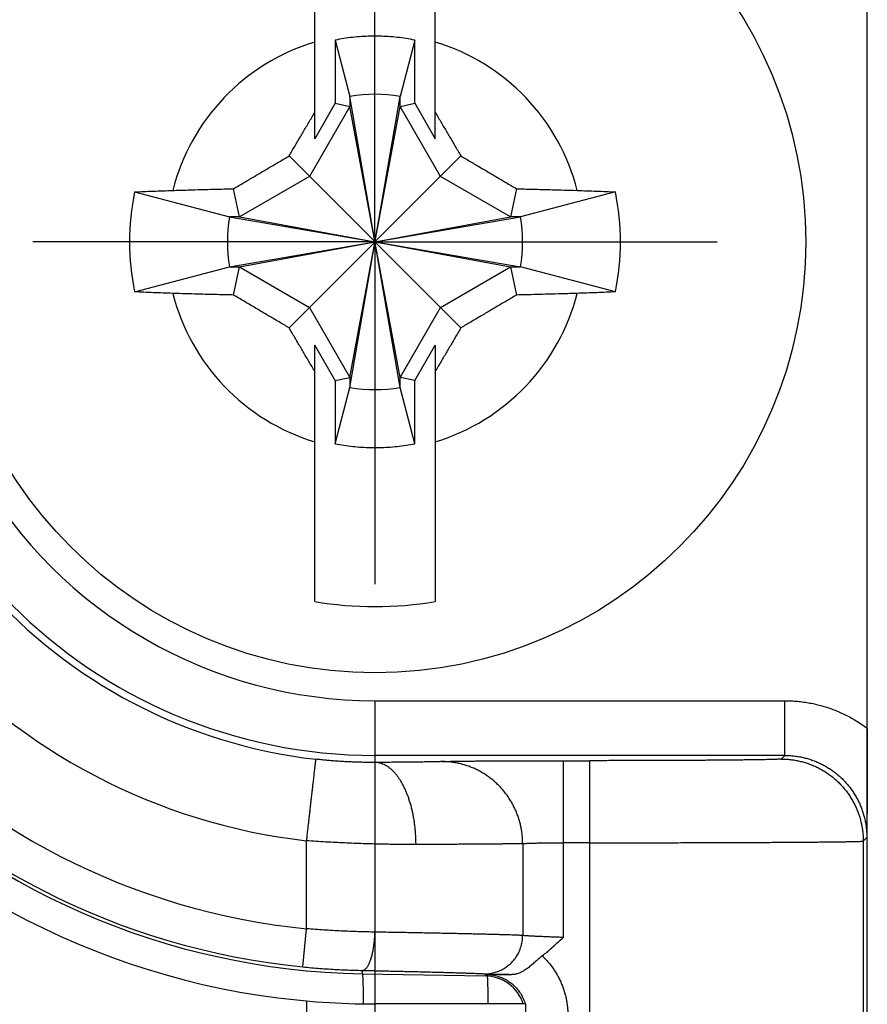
# Model space of a CAD drawing. Header units: inches. Extents: x 0 to 34, y 0 to 22.
# Tile 75 of 112: x 21.234 to 21.544, y 14.885 to 15.245. Entities that reach past the tile are written whole.
import ezdxf

# ---------------------------------------------------------------- set-up
doc = ezdxf.new("R2010")
doc.units = ezdxf.units.IN
doc.header["$LTSCALE"] = 1.87
doc.header["$MEASUREMENT"] = 0
doc.linetypes.add('CENTER', pattern=[0.6, 0.375, -0.075, 0.075, -0.075])
doc.layers.get('0').update_dxf_attribs({"linetype": 'CONTINUOUS'})
doc.layers.add('DEFAULT_1', color=7, linetype='CENTER')
doc.layers.add('DIMENSIONS', color=7, linetype='CONTINUOUS')
doc.styles.get("Standard").update_dxf_attribs({"font": 'txt', "width": 0.8})
doc.dimstyles.get("Standard").update_dxf_attribs({"dimtxt": 0.125, "dimasz": 0.18, "dimexe": 0.18, "dimexo": 0.0625, "dimgap": 0.09, "dimtad": 0, "dimtih": 1, "dimtoh": 1, "dimdec": 3, "dimzin": 4, "dimdsep": 46, "dimtxsty": 'STANDARD', "dimblk": '_FILLED', "dimblk1": '_FILLED', "dimblk2": '_FILLED', "dimcen": 0.09, "dimadec": 0, "dimazin": 0, "dimtol": 1, "dimtp": 0.01, "dimtm": 0.01, "dimtfac": 1, "dimtdec": 3, "dimtofl": 0, "dimtmove": 0, "dimatfit": 3, "dimldrblk": '_FILLED', "dimfxl": 1, "dimtolj": 1, "dimtzin": 4, "dimarcsym": 0})

# ---------------------------------------------------------------- blocks, each defined once
blk = doc.blocks.new('_FILLED')
at = {"color": 0, "linetype": 'BYBLOCK'}
blk.add_solid([(0, 0), (-1, 0.1736111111), (-1, -0.1736111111)], dxfattribs=at)
blk = doc.blocks.new('*D10')
at = {"layer": 'DIMENSIONS', "color": 2, "linetype": 'CONTINUOUS'}
for p, q in [((21.3643960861, 14.9763473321), (21.3643960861, 11.2947114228)), ((18.5620806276, 14.5007035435), (18.5620806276, 11.2947114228)), ((18.5620806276, 11.4197114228), (19.2089904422, 11.4197114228)), ((21.3643960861, 11.4197114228), (20.6589904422, 11.4197114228))]:
    blk.add_line(p, q, dxfattribs=at)
at = {"layer": 'DIMENSIONS', "color": 2, "linetype": 'CONTINUOUS', "xscale": 0.18, "yscale": 0.18, "zscale": 0.18, "rotation": 180}
blk.add_blockref('_FILLED', (18.5620806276, 11.4197114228), dxfattribs=at)
at = {"layer": 'DIMENSIONS', "color": 2, "linetype": 'CONTINUOUS', "xscale": 0.18, "yscale": 0.18, "zscale": 0.18}
blk.add_blockref('_FILLED', (21.3643960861, 11.4197114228), dxfattribs=at)
at = {"layer": 'DIMENSIONS', "color": 2, "linetype": 'CONTINUOUS', "width": 0.8}
for s, p in [('[', (19.8964904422, 11.3572114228)), (']', (20.4964904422, 11.3572114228)), ('2.802', (19.2714904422, 11.3572114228)), ('71.18', (19.9964904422, 11.3572114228))]:
    blk.add_text(s, height=0.125, dxfattribs=at).set_placement(p)

msp = doc.modelspace()

# ---------------------------------------------------------------- linework, layer by layer
at = {"color": 7, "linetype": 'CONTINUOUS'}
for p, q in [((21.5443960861, 14.5195857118), (21.5443960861, 17.7883089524)), ((21.342348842, 15.2016297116), (21.342348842, 15.295398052)), ((21.3864433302, 15.2016297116), (21.3864433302, 15.295398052)), ((21.3498478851, 15.2377006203), (21.3552425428, 15.2171418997)), ((21.3498478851, 15.2377006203), (21.3498478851, 15.2146184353)), ((21.3789442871, 15.2377006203), (21.3735496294, 15.2171418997)), ((21.3789442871, 15.2146184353), (21.3789442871, 15.2377006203)), ((21.3498478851, 15.2146184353), (21.342348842, 15.2016297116)), ((21.3498478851, 15.2146184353), (21.3552425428, 15.2134804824)), ((21.3735496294, 15.1107527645), (21.3552425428, 15.2171418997)), ((21.3552425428, 15.2171418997), (21.3552425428, 15.2134804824)), ((21.3552425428, 15.1107527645), (21.3735496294, 15.2171418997)), ((21.3735496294, 15.2134804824), (21.3735496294, 15.2171418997)), ((21.3735496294, 15.2134804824), (21.3789442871, 15.2146184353)), ((21.3789442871, 15.2146184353), (21.3864433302, 15.2016297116)), ((21.3552425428, 15.2134804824), (21.3404625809, 15.1878808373)), ((21.3735496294, 15.1144141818), (21.3552425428, 15.2134804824)), ((21.3552425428, 15.1144141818), (21.3735496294, 15.2134804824)), ((21.3883295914, 15.1878808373), (21.3735496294, 15.2134804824)), ((21.3329995, 15.1953439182), (21.3957926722, 15.132550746)), ((21.3329995, 15.132550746), (21.3957926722, 15.1953439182)), ((21.3404625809, 15.1878808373), (21.3148629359, 15.1731008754)), ((21.4139292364, 15.1731008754), (21.3883295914, 15.1878808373)), ((21.2765043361, 15.1822054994), (21.3112015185, 15.1731008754)), ((21.3148629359, 15.1731008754), (21.3126981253, 15.1833635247)), ((21.4160940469, 15.1833635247), (21.4139292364, 15.1731008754)), ((21.4522878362, 15.1822054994), (21.4175906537, 15.1731008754)), ((21.3112015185, 15.1731008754), (21.4175906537, 15.1547937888)), ((21.3112015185, 15.1547937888), (21.4175906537, 15.1731008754)), ((21.3148629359, 15.1731008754), (21.3112015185, 15.1731008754)), ((21.3148629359, 15.1731008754), (21.4139292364, 15.1547937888)), ((21.3148629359, 15.1547937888), (21.4139292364, 15.1731008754)), ((21.4175906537, 15.1731008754), (21.4139292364, 15.1731008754)), ((21.2765043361, 15.1456891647), (21.3112015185, 15.1547937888)), ((21.3112015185, 15.1547937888), (21.3148629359, 15.1547937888)), ((21.3126981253, 15.1445311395), (21.3148629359, 15.1547937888)), ((21.3148629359, 15.1547937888), (21.3404625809, 15.1400138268)), ((21.3883295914, 15.1400138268), (21.4139292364, 15.1547937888)), ((21.4139292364, 15.1547937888), (21.4175906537, 15.1547937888)), ((21.4139292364, 15.1547937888), (21.4160940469, 15.1445311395)), ((21.4522878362, 15.1456891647), (21.4175906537, 15.1547937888)), ((21.3404625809, 15.1400138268), (21.3552425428, 15.1144141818)), ((21.3735496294, 15.1144141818), (21.3883295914, 15.1400138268)), ((21.3498478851, 15.1132762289), (21.342348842, 15.1262649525)), ((21.342348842, 15.0324966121), (21.342348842, 15.1262649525)), ((21.3789442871, 15.1132762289), (21.3864433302, 15.1262649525)), ((21.3864433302, 15.1262649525), (21.3864433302, 15.0324966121)), ((21.3498478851, 15.1132762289), (21.3552425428, 15.1144141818)), ((21.3552425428, 15.1144141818), (21.3552425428, 15.1107527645)), ((21.3789442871, 15.1132762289), (21.3735496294, 15.1144141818)), ((21.3735496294, 15.1107527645), (21.3735496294, 15.1144141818)), ((21.3498478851, 15.1132762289), (21.3498478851, 15.0901940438)), ((21.3498478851, 15.0901940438), (21.3552425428, 15.1107527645)), ((21.3789442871, 15.0901940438), (21.3735496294, 15.1107527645)), ((21.3789442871, 15.0901940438), (21.3789442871, 15.1132762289)), ((21.3643960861, 14.9962735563), (21.3643960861, 14.9737109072)), ((21.364396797, 14.9962735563), (21.5142235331, 14.9962735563)), ((21.5142242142, 14.9762743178), (21.5142242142, 14.9962735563)), ((21.5142242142, 14.9762743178), (21.3643960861, 14.9762743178)), ((21.4332030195, 14.9743505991), (21.4429091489, 14.9743505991)), ((21.4332044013, 14.9743505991), (21.4332043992, 14.909744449)), ((21.4429087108, 14.4210807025), (21.4429087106, 14.9743505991)), ((21.5142242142, 14.9762743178), (21.5129060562, 14.9749561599)), ((21.3393960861, 14.9129237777), (21.3393960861, 14.945076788)), ((21.5429049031, 14.9449572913), (21.5442230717, 14.9462754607)), ((21.5429049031, 14.9449572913), (21.5429049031, 14.5210768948)), ((21.4183925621, 14.9440210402), (21.4183925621, 14.9104571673)), ((21.4429087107, 14.9443517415), (21.4332043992, 14.9443517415)), ((21.3380087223, 14.8989931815), (21.3393961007, 14.9129237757)), ((21.3597486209, 14.8976942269), (21.3597275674, 14.8964880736)), ((21.3597275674, 14.8964880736), (21.4046580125, 14.8957038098)), ((21.4046581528, 14.8957038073), (21.4051826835, 14.8962176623)), ((21.4051826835, 14.8962176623), (21.4051840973, 14.8962229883)), ((21.3393960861, 14.8865696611), (21.3393960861, 14.6519473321)), ((21.4193960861, 14.8854473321), (21.3643960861, 14.8854473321)), ((21.4193960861, 14.8854473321), (21.4193960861, 14.6519473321))]:
    msp.add_line(p, q, dxfattribs=at)
msp.add_circle((21.3643960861, 15.1639473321), 0.157480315, dxfattribs=at)
for centre, radius, start, end in [((21.3643960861, 15.1644473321), 0.279, 90, 270), ((21.3643960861, 15.1639473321), 0.2675, 91, 269), ((21.3643960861, 15.1639473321), 0.266264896, 95.6874618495, 264.3125381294), ((21.3643960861, 15.1639473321), 0.2522654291, 95.6874610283, 264.3125389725), ((21.3643960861, 15.1639473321), 0.22029374, 96.5162418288, 263.483758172), ((21.3643960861, 15.1639473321), 0.1902948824, 96.5162396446, 263.4837603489), ((21.3643960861, 15.1639473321), 0.1876730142, 90, 270), ((21.3643960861, 15.1639473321), 0.1676737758, 90, 270.0002429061), ((21.3643960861, 15.1639473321), 0.0762974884, 106.7959554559, 165.725538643), ((21.3643960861, 15.1639473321), 0.0762974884, 14.274461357, 73.2040445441), ((21.3643960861, 15.1639473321), 0.053976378, 80.2363529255, 99.7636470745), ((21.3643960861, 15.1639473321), 0.0897682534, 168.2645867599, 191.7354132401), ((21.3643960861, 15.1639473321), 0.0897682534, 348.2645867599, 11.7354132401), ((21.3643960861, 15.1639473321), 0.053976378, 170.2363529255, 189.7636470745), ((21.3643960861, 15.1639473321), 0.053976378, 350.2363529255, 9.7636470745), ((21.3643960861, 15.1639473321), 0.0762974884, 194.274461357, 253.2040445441), ((21.3643960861, 15.1639473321), 0.0762974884, 286.7959554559, 345.725538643), ((21.3643960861, 15.1639473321), 0.053976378, 260.2363529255, 279.7636470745), ((21.3643960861, 15.1639473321), 0.1332868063, 260.4788277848, 279.5211722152), ((21.4043960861, 14.8807060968), 0.015, 18.4261667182, 89)]:
    msp.add_arc(centre, radius, start, end, dxfattribs=at)
for points, knots in [([(21.3789442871, 15.2377006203), (21.3778806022, 15.2379118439), (21.3757437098, 15.2382880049), (21.3725170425, 15.2387120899), (21.3692748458, 15.2389952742), (21.3660233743, 15.2391370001), (21.3627687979, 15.2391370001), (21.3595173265, 15.2389952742), (21.3562751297, 15.2387120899), (21.3530484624, 15.2382880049), (21.3509115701, 15.2379118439), (21.3498478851, 15.2377006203)], [0, 0, 0, 0, 0.1111073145, 0.2222174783, 0.3333296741, 0.4444430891, 0.5555569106, 0.6666703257, 0.7777825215, 0.8888926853, 1, 1, 1, 1]), ([(21.3329995, 15.1953439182), (21.3333419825, 15.1959307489), (21.3340259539, 15.1971015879), (21.3350518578, 15.1988544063), (21.336076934, 15.20060248), (21.3371033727, 15.2023495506), (21.3381335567, 15.2040996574), (21.3391703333, 15.2058575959), (21.3402170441, 15.2076289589), (21.3412773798, 15.2094198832), (21.341989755, 15.2106207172), (21.342348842, 15.2112254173)], [0, 0, 0, 0, 0.1106060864, 0.2207338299, 0.3306129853, 0.44048451, 0.5505837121, 0.6611979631, 0.7727126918, 0.8855158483, 1, 1, 1, 1]), ([(21.3864433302, 15.2112254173), (21.3868024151, 15.2106207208), (21.3875147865, 15.2094198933), (21.3885751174, 15.2076289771), (21.3896218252, 15.2058576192), (21.3906586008, 15.2040996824), (21.3916887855, 15.2023495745), (21.3927152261, 15.2006025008), (21.3937403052, 15.1988544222), (21.3947662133, 15.1971015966), (21.3954501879, 15.1959307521), (21.3957926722, 15.1953439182)], [0, 0, 0, 0, 0.1144834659, 0.2272860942, 0.3388004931, 0.44941464, 0.5595139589, 0.6693856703, 0.7792651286, 0.88939331, 1, 1, 1, 1]), ([(21.3126981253, 15.1833635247), (21.3133534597, 15.1837545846), (21.3146484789, 15.184526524), (21.3165709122, 15.1856699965), (21.3184548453, 15.1867882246), (21.3203087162, 15.1878863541), (21.3221404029, 15.1889691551), (21.3239571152, 15.1900409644), (21.3257649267, 15.1911054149), (21.3275690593, 15.1921656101), (21.3293740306, 15.1932242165), (21.3311841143, 15.1942837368), (21.3323933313, 15.1949901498), (21.3329995, 15.1953439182)], [0, 0, 0, 0, 0.0971216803, 0.1918691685, 0.2846663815, 0.3759347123, 0.4660867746, 0.5554607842, 0.6443768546, 0.7330775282, 0.8217734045, 0.9106791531, 1, 1, 1, 1]), ([(21.3957926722, 15.1953439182), (21.3964045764, 15.1949868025), (21.3976243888, 15.1942741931), (21.3994489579, 15.1932061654), (21.4012655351, 15.1921407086), (21.4030781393, 15.1910754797), (21.4048910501, 15.1900079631), (21.4067092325, 15.1889352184), (21.408538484, 15.1878537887), (21.4103856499, 15.186759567), (21.4122581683, 15.1856480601), (21.4141639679, 15.1845144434), (21.4154461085, 15.1837501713), (21.4160940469, 15.1833635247)], [0, 0, 0, 0, 0.0901659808, 0.1797886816, 0.2690603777, 0.3581834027, 0.4473553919, 0.5368083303, 0.6268471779, 0.7177941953, 0.8100383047, 0.9039744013, 1, 1, 1, 1]), ([(21.2765043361, 15.1822054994), (21.2776414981, 15.1822595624), (21.2799330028, 15.1823638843), (21.2833957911, 15.1825080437), (21.2869085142, 15.1826409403), (21.2892669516, 15.1827214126), (21.290454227, 15.1827597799)], [0, 0, 0, 0, 0.244633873, 0.492916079, 0.7447403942, 1, 1, 1, 1]), ([(21.290454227, 15.1827597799), (21.2923253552, 15.1828202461), (21.2958465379, 15.1829293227), (21.3008232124, 15.1830711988), (21.3052168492, 15.1831870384), (21.3091102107, 15.1832824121), (21.3115482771, 15.1833381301), (21.3126981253, 15.1833635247)], [0, 0, 0, 0, 0.2523938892, 0.4749466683, 0.6712185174, 0.8449416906, 1, 1, 1, 1]), ([(21.4160940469, 15.1833635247), (21.4170439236, 15.1833425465), (21.4190304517, 15.183297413), (21.4221614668, 15.1832220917), (21.4256156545, 15.1831338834), (21.4294547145, 15.1830294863), (21.4337383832, 15.1829049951), (21.4367488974, 15.1828111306), (21.4383379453, 15.1827597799)], [0, 0, 0, 0, 0.1280919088, 0.2678892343, 0.4222398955, 0.593931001, 0.7856555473, 1, 1, 1, 1]), ([(21.4383379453, 15.1827597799), (21.4395252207, 15.1827214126), (21.441883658, 15.1826409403), (21.4453963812, 15.1825080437), (21.4488591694, 15.1823638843), (21.4511506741, 15.1822595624), (21.4522878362, 15.1822054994)], [0, 0, 0, 0, 0.2552596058, 0.507083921, 0.755366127, 1, 1, 1, 1]), ([(21.290454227, 15.1451348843), (21.2892669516, 15.1451732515), (21.2869085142, 15.1452537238), (21.2833957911, 15.1453866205), (21.2799330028, 15.1455307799), (21.2776414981, 15.1456351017), (21.2765043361, 15.1456891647)], [0, 0, 0, 0, 0.2552596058, 0.507083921, 0.755366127, 1, 1, 1, 1]), ([(21.3126981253, 15.1445311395), (21.3117482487, 15.1445521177), (21.3097617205, 15.1445972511), (21.3066307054, 15.1446725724), (21.3031765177, 15.1447607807), (21.2993374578, 15.1448651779), (21.2950537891, 15.144989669), (21.2920432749, 15.1450835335), (21.290454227, 15.1451348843)], [0, 0, 0, 0, 0.1280919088, 0.2678892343, 0.4222398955, 0.593931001, 0.7856555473, 1, 1, 1, 1]), ([(21.3329995, 15.132550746), (21.3323875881, 15.1329078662), (21.331167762, 15.1336204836), (21.3293431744, 15.1346885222), (21.3275265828, 15.1357539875), (21.3257139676, 15.136819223), (21.3239010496, 15.1378867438), (21.3220828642, 15.1389594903), (21.3202536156, 15.1400409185), (21.3184064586, 15.1411351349), (21.3165339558, 15.1422466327), (21.3146281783, 15.1433802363), (21.3133460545, 15.1441444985), (21.3126981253, 15.1445311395)], [0, 0, 0, 0, 0.0901671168, 0.1797907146, 0.2690631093, 0.3581866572, 0.4473590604, 0.536812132, 0.6268508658, 0.7177974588, 0.8100407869, 0.9039757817, 1, 1, 1, 1]), ([(21.4160940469, 15.1445311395), (21.4154387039, 15.1441400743), (21.414143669, 15.1433681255), (21.4122212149, 15.1422246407), (21.4103372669, 15.1411064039), (21.4084833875, 15.1400082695), (21.4066516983, 15.138925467), (21.4048349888, 15.1378536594), (21.403027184, 15.136789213), (21.4012230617, 15.135729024), (21.3994181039, 15.1346704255), (21.3976080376, 15.1336109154), (21.3963988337, 15.1329045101), (21.3957926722, 15.132550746)], [0, 0, 0, 0, 0.09712297, 0.191871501, 0.2846694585, 0.3759381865, 0.4660903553, 0.5554642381, 0.6443799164, 0.7330801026, 0.8217753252, 0.9106802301, 1, 1, 1, 1]), ([(21.4383379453, 15.1451348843), (21.4364668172, 15.145074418), (21.4329456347, 15.1449653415), (21.4279689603, 15.1448234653), (21.4235753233, 15.1447076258), (21.4196819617, 15.1446122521), (21.4172438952, 15.1445565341), (21.4160940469, 15.1445311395)], [0, 0, 0, 0, 0.2523938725, 0.4749466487, 0.6712185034, 0.844941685, 1, 1, 1, 1]), ([(21.4522878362, 15.1456891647), (21.4511506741, 15.1456351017), (21.4488591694, 15.1455307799), (21.4453963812, 15.1453866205), (21.441883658, 15.1452537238), (21.4395252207, 15.1451732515), (21.4383379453, 15.1451348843)], [0, 0, 0, 0, 0.244633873, 0.492916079, 0.7447403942, 1, 1, 1, 1]), ([(21.342348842, 15.1166692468), (21.3419897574, 15.1172739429), (21.3412773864, 15.1184747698), (21.3402170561, 15.120265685), (21.3391703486, 15.1220370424), (21.338133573, 15.1237949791), (21.3371033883, 15.125545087), (21.3360769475, 15.1272921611), (21.3350518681, 15.1290402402), (21.3340259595, 15.1307930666), (21.3333419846, 15.1319639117), (21.3329995, 15.132550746)], [0, 0, 0, 0, 0.1144833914, 0.2272859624, 0.3388003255, 0.4494144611, 0.5595137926, 0.6693855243, 0.7792650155, 0.8893932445, 1, 1, 1, 1]), ([(21.3957926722, 15.132550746), (21.3954501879, 15.1319639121), (21.3947662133, 15.1307930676), (21.3937403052, 15.129040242), (21.3927152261, 15.1272921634), (21.3916887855, 15.1255450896), (21.3906586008, 15.1237949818), (21.3896218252, 15.1220370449), (21.3885751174, 15.120265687), (21.3875147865, 15.1184747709), (21.3868024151, 15.1172739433), (21.3864433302, 15.1166692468)], [0, 0, 0, 0, 0.11060669, 0.2207348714, 0.3306143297, 0.4404860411, 0.55058536, 0.6611995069, 0.7727139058, 0.8855165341, 1, 1, 1, 1]), ([(21.3498478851, 15.0901940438), (21.3509115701, 15.0899828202), (21.3530484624, 15.0896066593), (21.3562751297, 15.0891825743), (21.3595173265, 15.0888993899), (21.3627687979, 15.0887576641), (21.3660233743, 15.0887576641), (21.3692748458, 15.0888993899), (21.3725170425, 15.0891825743), (21.3757437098, 15.0896066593), (21.3778806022, 15.0899828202), (21.3789442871, 15.0901940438)], [0, 0, 0, 0, 0.1111073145, 0.2222174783, 0.3333296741, 0.4444430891, 0.5555569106, 0.6666703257, 0.7777825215, 0.8888926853, 1, 1, 1, 1]), ([(21.5142235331, 14.9962735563), (21.51499481, 14.9962735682), (21.5165384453, 14.9962378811), (21.5188496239, 14.9960770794), (21.5211521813, 14.9958092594), (21.5234397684, 14.995435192), (21.5257065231, 14.994955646), (21.5279479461, 14.994371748), (21.5301607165, 14.993684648), (21.5323410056, 14.992895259), (21.5344834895, 14.9920048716), (21.5365818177, 14.9910162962), (21.5386294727, 14.9899332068), (21.5406195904, 14.9887593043), (21.5425467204, 14.9875005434), (21.5437870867, 14.9866024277), (21.5443958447, 14.9861417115)], [0, 0, 0, 0, 0.071438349, 0.1429546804, 0.2145137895, 0.2860693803, 0.3575764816, 0.4290383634, 0.5005299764, 0.5721080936, 0.6437358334, 0.7153514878, 0.7868752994, 0.8582169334, 0.9292872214, 1, 1, 1, 1]), ([(21.5443960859, 14.9861411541), (21.5443960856, 14.9855776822), (21.5443958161, 14.9844302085), (21.5443946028, 14.9826789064), (21.5443925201, 14.9808668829), (21.5443895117, 14.9789941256), (21.5443855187, 14.9770604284), (21.5443804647, 14.9750595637), (21.5443742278, 14.9729748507), (21.5443666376, 14.9707859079), (21.5443575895, 14.9684984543), (21.5443471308, 14.966146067), (21.5443353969, 14.9637632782), (21.5443224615, 14.9613591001), (21.5443082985, 14.9589193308), (21.5442928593, 14.9564280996), (21.5442762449, 14.9538878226), (21.5442587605, 14.9513243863), (21.5442409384, 14.9487837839), (21.5442289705, 14.9471034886), (21.5442230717, 14.9462754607)], [0, 0, 0, 0, 0.0424022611, 0.0863494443, 0.1317886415, 0.1787603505, 0.2272779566, 0.2773031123, 0.3293294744, 0.3841570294, 0.4420259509, 0.5014657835, 0.5611801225, 0.6213372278, 0.6823870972, 0.7447802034, 0.8088104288, 0.8735515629, 0.9376878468, 1, 1, 1, 1]), ([(21.3393960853, 14.9450767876), (21.3394593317, 14.9456305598), (21.3395899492, 14.9467360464), (21.3397771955, 14.9483910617), (21.3399654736, 14.9500357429), (21.3401514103, 14.9516651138), (21.3403351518, 14.9532739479), (21.3405159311, 14.9548572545), (21.3406932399, 14.9564101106), (21.3408665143, 14.9579276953), (21.3410352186, 14.9594052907), (21.3411988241, 14.9608383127), (21.3413568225, 14.9622223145), (21.341508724, 14.9635529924), (21.3416540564, 14.9648262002), (21.3417923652, 14.9660379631), (21.3419232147, 14.9671845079), (21.3420461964, 14.9682622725), (21.342160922, 14.9692679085), (21.3422670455, 14.9701982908), (21.342364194, 14.9710505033), (21.3424521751, 14.9718219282), (21.3425303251, 14.972510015), (21.3425995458, 14.9731130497), (21.3426560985, 14.9736278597), (21.3427098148, 14.9740566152), (21.3427331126, 14.9743878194), (21.3427933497, 14.9746457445), (21.342746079, 14.9747762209), (21.3428200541, 14.9748753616), (21.3428004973, 14.974881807)], [0, 0, 0, 0, 0.0557382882, 0.1113193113, 0.1665603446, 0.2212837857, 0.2753170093, 0.3284926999, 0.380646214, 0.4316146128, 0.4812401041, 0.5293685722, 0.5758504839, 0.6205418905, 0.6633031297, 0.7040004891, 0.7425072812, 0.778704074, 0.8124783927, 0.8437252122, 0.8723470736, 0.8982542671, 0.9213659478, 0.9416099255, 0.9589228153, 0.9732518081, 0.9845528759, 0.9927905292, 0.9979408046, 1, 1, 1, 1]), ([(21.3643960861, 14.9737109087), (21.363842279, 14.9737076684), (21.3627188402, 14.9737063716), (21.3610119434, 14.9737204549), (21.3592637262, 14.9737517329), (21.3574805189, 14.9738011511), (21.3556690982, 14.9738694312), (21.3538365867, 14.9739570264), (21.3519903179, 14.9740641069), (21.3501377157, 14.9741905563), (21.3482861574, 14.97433597), (21.3464428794, 14.9744996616), (21.3446149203, 14.974680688), (21.3434028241, 14.9748130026), (21.3428005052, 14.9748818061)], [0, 0, 0, 0, 0.076776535, 0.155741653, 0.2366346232, 0.3191697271, 0.4030415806, 0.4879290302, 0.5734995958, 0.6594186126, 0.7453514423, 0.8309701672, 0.9159564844, 1, 1, 1, 1]), ([(21.3887686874, 14.9740198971), (21.3886202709, 14.9740118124), (21.388283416, 14.9739964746), (21.3877181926, 14.9739760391), (21.3870337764, 14.9739556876), (21.3862315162, 14.9739355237), (21.3853137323, 14.9739156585), (21.3842835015, 14.9738961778), (21.3831441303, 14.9738771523), (21.381898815, 14.973858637), (21.3805504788, 14.973840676), (21.3791019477, 14.9738233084), (21.3775559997, 14.9738065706), (21.3759155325, 14.9737904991), (21.3741843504, 14.9737751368), (21.3723675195, 14.9737605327), (21.3704713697, 14.9737467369), (21.3685029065, 14.9737337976), (21.3664697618, 14.973721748), (21.3650936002, 14.9737144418), (21.3643960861, 14.9737109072)], [0, 0, 0, 0, 0.0182933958, 0.0414998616, 0.0696097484, 0.1025644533, 0.1402687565, 0.182591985, 0.2293823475, 0.2805159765, 0.335875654, 0.3953430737, 0.4588062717, 0.5261538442, 0.597252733, 0.6718793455, 0.7497669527, 0.830626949, 0.9141525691, 1, 1, 1, 1]), ([(21.3793955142, 14.943712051), (21.3793933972, 14.9442699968), (21.3793736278, 14.9453848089), (21.3792974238, 14.9470524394), (21.3791748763, 14.9487098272), (21.3790063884, 14.9503515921), (21.3787924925, 14.9519726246), (21.378533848, 14.9535679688), (21.3782312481, 14.9551327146), (21.3778856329, 14.9566619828), (21.3774980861, 14.9581509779), (21.3770698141, 14.9595950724), (21.3766021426, 14.9609897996), (21.3760965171, 14.9623308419), (21.3755545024, 14.9636140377), (21.3749777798, 14.9648353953), (21.3743681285, 14.9659911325), (21.3737274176, 14.9670776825), (21.3730575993, 14.9680916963), (21.3723607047, 14.9690300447), (21.3716388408, 14.9698898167), (21.3708941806, 14.9706683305), (21.3701289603, 14.9713631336), (21.369345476, 14.9719720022), (21.3685460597, 14.9724929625), (21.3677330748, 14.9729242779), (21.3669089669, 14.9732644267), (21.3660763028, 14.9735120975), (21.3652380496, 14.9736662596), (21.3646756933, 14.9737063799), (21.3643960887, 14.9737106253)], [0, 0, 0, 0, 0.0461744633, 0.0922592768, 0.1381355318, 0.1836913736, 0.2288223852, 0.2734314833, 0.3174218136, 0.3606950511, 0.4031596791, 0.4447294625, 0.4853247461, 0.5248732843, 0.563308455, 0.6005723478, 0.6366174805, 0.6714078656, 0.7049196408, 0.7371431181, 0.768084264, 0.7977658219, 0.8262310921, 0.8535449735, 0.8797952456, 0.9050987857, 0.9295978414, 0.9534564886, 0.9768579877, 1, 1, 1, 1]), ([(21.4183919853, 14.9440210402), (21.4183912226, 14.9445813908), (21.4183586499, 14.9457023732), (21.4182167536, 14.9473783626), (21.4179824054, 14.949043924), (21.4176563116, 14.9506936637), (21.4172395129, 14.9523224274), (21.4167333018, 14.9539251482), (21.4161392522, 14.9554968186), (21.4154592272, 14.9570324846), (21.414695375, 14.9585272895), (21.4138501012, 14.9599765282), (21.4129260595, 14.9613756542), (21.4119261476, 14.9627202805), (21.4108535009, 14.964006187), (21.4097114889, 14.9652293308), (21.4085036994, 14.9663858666), (21.4072339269, 14.9674721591), (21.4059061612, 14.9684847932), (21.4045245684, 14.9694205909), (21.4030934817, 14.9702766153), (21.4016173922, 14.971050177), (21.4001009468, 14.9717388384), (21.3985489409, 14.9723404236), (21.3969662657, 14.9728530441), (21.3953578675, 14.9732751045), (21.3937287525, 14.9736052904), (21.3920840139, 14.9738425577), (21.3904289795, 14.9739861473), (21.3893219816, 14.9740191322), (21.3887686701, 14.9740199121)], [0, 0, 0, 0, 0.0359197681, 0.0718443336, 0.1077666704, 0.1436819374, 0.1795876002, 0.2154832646, 0.2513674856, 0.2872364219, 0.3230873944, 0.3589182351, 0.3947272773, 0.4305136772, 0.4662762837, 0.5020140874, 0.5377265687, 0.5734135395, 0.6090749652, 0.6447112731, 0.680323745, 0.7159134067, 0.7514813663, 0.787028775, 0.8225560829, 0.8580664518, 0.8935643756, 0.9290525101, 0.964531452, 1, 1, 1, 1]), ([(21.3887686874, 14.9740198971), (21.3889062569, 14.974027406), (21.389218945, 14.9740415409), (21.3897440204, 14.9740603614), (21.3903803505, 14.9740790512), (21.3911262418, 14.9740975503), (21.3919793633, 14.9741157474), (21.3929370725, 14.974133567), (21.3939967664, 14.9741509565), (21.3951561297, 14.974167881), (21.3964128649, 14.9741842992), (21.3977640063, 14.9742001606), (21.3992055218, 14.9742154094), (21.4007329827, 14.9742300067), (21.4023422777, 14.9742439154), (21.4040298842, 14.9742571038), (21.4057921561, 14.9742695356), (21.4076249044, 14.974281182), (21.4095233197, 14.9742920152), (21.4114821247, 14.9743020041), (21.4134956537, 14.9743111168), (21.4155582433, 14.9743193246), (21.4176650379, 14.9743266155), (21.4198121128, 14.974332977), (21.4219952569, 14.9743383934), (21.4242085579, 14.9743428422), (21.4264442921, 14.9743463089), (21.4286938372, 14.9743487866), (21.430948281, 14.9743502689), (21.4324519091, 14.9743506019), (21.4332030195, 14.9743505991)], [0, 0, 0, 0, 0.0093013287, 0.0211307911, 0.0354711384, 0.052279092, 0.0715022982, 0.093079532, 0.1169464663, 0.1430532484, 0.1713580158, 0.2017975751, 0.2342768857, 0.2686821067, 0.3049232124, 0.34292661, 0.3826181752, 0.4238995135, 0.4666604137, 0.5107848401, 0.556142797, 0.6025978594, 0.6500341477, 0.6983761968, 0.7475504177, 0.7974216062, 0.8477994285, 0.898488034, 0.9492915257, 1, 1, 1, 1]), ([(21.5129060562, 14.9749561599), (21.5128824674, 14.9749324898), (21.5127574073, 14.9749289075), (21.5125342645, 14.9748913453), (21.5121548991, 14.9748731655), (21.5116465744, 14.9748440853), (21.5109969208, 14.9748191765), (21.510212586, 14.9747927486), (21.5092935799, 14.9747671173), (21.5082427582, 14.9747416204), (21.5070620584, 14.9747165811), (21.5057535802, 14.9746919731), (21.5043194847, 14.9746678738), (21.5027624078, 14.9746443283), (21.5010855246, 14.9746213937), (21.499292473, 14.9745991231), (21.4973870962, 14.9745775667), (21.4953733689, 14.9745567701), (21.4932553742, 14.9745367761), (21.4910373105, 14.9745176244), (21.4887234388, 14.9744993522), (21.4863180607, 14.9744819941), (21.4838256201, 14.9744655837), (21.4812510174, 14.9744501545), (21.4785997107, 14.9744357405), (21.4758776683, 14.9744223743), (21.473090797, 14.9744100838), (21.4702445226, 14.974398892), (21.4673437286, 14.9743888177), (21.4643931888, 14.9743798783), (21.4613984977, 14.9743720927), (21.4583662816, 14.9743654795), (21.4553040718, 14.9743600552), (21.4522196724, 14.9743558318), (21.4491209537, 14.9743528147), (21.446015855, 14.9743510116), (21.4439445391, 14.9743506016), (21.4429091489, 14.9743505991)], [0, 0, 0, 0, 0.0014320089, 0.0047967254, 0.0101345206, 0.0174475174, 0.0267260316, 0.0379505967, 0.0510926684, 0.0661176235, 0.0829958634, 0.1016993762, 0.1221992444, 0.1444590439, 0.1684316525, 0.1940645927, 0.2213017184, 0.2500870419, 0.2803624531, 0.3120671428, 0.3451401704, 0.3795207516, 0.4151463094, 0.451949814, 0.4898509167, 0.5287631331, 0.5685975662, 0.6092765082, 0.6507340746, 0.6929046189, 0.7357151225, 0.7790645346, 0.822842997, 0.8669387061, 0.9112389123, 0.9556309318, 1, 1, 1, 1]), ([(21.5129060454, 14.974956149), (21.5134668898, 14.9749561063), (21.5145888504, 14.974924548), (21.5162663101, 14.9747829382), (21.5179332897, 14.9745474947), (21.51958446, 14.9742189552), (21.5212146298, 14.973798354), (21.5228186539, 14.9732870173), (21.5243914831, 14.9726865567), (21.5259281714, 14.9719988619), (21.5274238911, 14.9712260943), (21.5288739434, 14.9703706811), (21.5302737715, 14.9694353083), (21.5316189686, 14.9684229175), (21.5329052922, 14.9673367), (21.5341286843, 14.9661800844), (21.5352852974, 14.9649567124), (21.5363715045, 14.9636704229), (21.5373838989, 14.9623252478), (21.5383192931, 14.9609254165), (21.5391747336, 14.959475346), (21.5399475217, 14.9579796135), (21.5406352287, 14.9564429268), (21.5412356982, 14.9548701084), (21.5417470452, 14.9532660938), (21.5421676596, 14.9516359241), (21.542496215, 14.9499847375), (21.542731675, 14.9483177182), (21.5428732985, 14.9466401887), (21.5429048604, 14.9455181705), (21.5429049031, 14.9449572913)], [0, 0, 0, 0, 0.0357113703, 0.071423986, 0.1071375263, 0.1428516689, 0.1785660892, 0.2142804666, 0.2499946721, 0.2857088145, 0.3214230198, 0.3571374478, 0.3928522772, 0.4285675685, 0.4642829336, 0.4999978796, 0.5357122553, 0.5714265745, 0.6071414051, 0.6428567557, 0.6785720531, 0.7142867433, 0.7500008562, 0.7857148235, 0.8214290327, 0.8571434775, 0.8928579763, 0.9285723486, 0.9642864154, 1, 1, 1, 1]), ([(21.5142242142, 14.9762743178), (21.5147854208, 14.9762743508), (21.5159080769, 14.9762428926), (21.5175865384, 14.9761013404), (21.5192544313, 14.975865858), (21.5209064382, 14.9755371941), (21.5225373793, 14.9751163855), (21.5241421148, 14.9746047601), (21.5257155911, 14.9740039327), (21.5272528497, 14.9733158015), (21.5287490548, 14.9725425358), (21.5301995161, 14.971686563), (21.531599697, 14.970750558), (21.5329451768, 14.9697374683), (21.5342316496, 14.968650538), (21.5354549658, 14.9674933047), (21.5366112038, 14.9662695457), (21.5376966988, 14.964983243), (21.5387080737, 14.9636385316), (21.5396422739, 14.9622396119), (21.5404965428, 14.9607907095), (21.5412683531, 14.9592961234), (21.5419553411, 14.9577603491), (21.54255533, 14.9561881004), (21.5430663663, 14.954584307), (21.5434867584, 14.9529540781), (21.543815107, 14.9513026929), (21.5440503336, 14.9496355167), (21.5441916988, 14.9479580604), (21.5442230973, 14.9468361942), (21.5442230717, 14.94627546)], [0, 0, 0, 0, 0.0357327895, 0.0714646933, 0.1071957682, 0.1429259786, 0.178655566, 0.2143845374, 0.2501126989, 0.2858400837, 0.3215665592, 0.3572924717, 0.3930190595, 0.4287471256, 0.464474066, 0.5001961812, 0.5359103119, 0.5716142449, 0.6073061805, 0.6429873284, 0.6786644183, 0.7143447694, 0.7500331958, 0.7857306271, 0.8214373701, 0.8571514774, 0.8928689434, 0.9285855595, 0.9642972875, 1, 1, 1, 1]), ([(21.3793960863, 14.943712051), (21.3783745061, 14.9437088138), (21.3763081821, 14.9437082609), (21.3731759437, 14.9437258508), (21.3699802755, 14.9437625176), (21.3667272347, 14.9438191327), (21.3634229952, 14.9438966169), (21.3600737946, 14.9439962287), (21.3566859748, 14.9441185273), (21.3532659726, 14.9442633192), (21.3498203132, 14.9444308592), (21.3463555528, 14.944621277), (21.342878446, 14.9448358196), (21.3405574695, 14.9449937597), (21.3393960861, 14.9450767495)], [0, 0, 0, 0, 0.076556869, 0.1548477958, 0.2347301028, 0.3160523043, 0.3986638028, 0.4824139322, 0.5671482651, 0.6527082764, 0.7389343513, 0.8256668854, 0.9127448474, 1, 1, 1, 1]), ([(21.4429087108, 14.9443517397), (21.4442785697, 14.9443517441), (21.4470159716, 14.9443521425), (21.4511162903, 14.9443536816), (21.4552027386, 14.9443562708), (21.4592684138, 14.9443598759), (21.4633064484, 14.9443644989), (21.4673100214, 14.9443701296), (21.4712723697, 14.9443767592), (21.4751867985, 14.9443843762), (21.4790466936, 14.9443929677), (21.4828455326, 14.944402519), (21.486576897, 14.9444130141), (21.490234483, 14.9444244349), (21.4938121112, 14.944436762), (21.4973037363, 14.9444499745), (21.5007034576, 14.9444640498), (21.504005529, 14.9444789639), (21.5072043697, 14.9444946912), (21.5102945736, 14.9445112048), (21.5132709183, 14.9445284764), (21.5161283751, 14.9445464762), (21.5188621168, 14.9445651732), (21.5214675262, 14.944584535), (21.5239402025, 14.9446045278), (21.5262759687, 14.9446251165), (21.5284708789, 14.9446462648), (21.5305212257, 14.9446679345), (21.5324235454, 14.9446900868), (21.534174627, 14.9447126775), (21.5357715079, 14.9447356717), (21.5372115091, 14.9447589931), (21.5384921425, 14.9447826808), (21.5396114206, 14.9448063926), (21.5405669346, 14.9448308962), (21.5413585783, 14.944853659), (21.5419809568, 14.944881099), (21.5424432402, 14.9448964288), (21.5427232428, 14.9449339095), (21.5428713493, 14.9449337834), (21.5429049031, 14.9449572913)], [0, 0, 0, 0, 0.0410942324, 0.0821189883, 0.123004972, 0.1636831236, 0.2040847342, 0.2441415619, 0.2837859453, 0.3229509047, 0.3615702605, 0.3995787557, 0.436912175, 0.4735074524, 0.5093027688, 0.5442376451, 0.5782530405, 0.611291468, 0.6432970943, 0.6742158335, 0.7039954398, 0.7325856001, 0.7599380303, 0.7860065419, 0.8107471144, 0.8341179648, 0.8560796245, 0.87659501, 0.8956294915, 0.9131509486, 0.9291298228, 0.9435391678, 0.9563547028, 0.9675548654, 0.9771208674, 0.985036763, 0.9912895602, 0.9958694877, 0.9987709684, 1, 1, 1, 1]), ([(21.4183925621, 14.9440210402), (21.4181908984, 14.9440141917), (21.4177407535, 14.944001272), (21.416995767, 14.9439835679), (21.4161118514, 14.9439660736), (21.4150905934, 14.9439486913), (21.4139338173, 14.9439315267), (21.4126435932, 14.9439146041), (21.4112222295, 14.943897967), (21.4096722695, 14.9438816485), (21.4079964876, 14.9438656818), (21.4061978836, 14.9438500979), (21.4042796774, 14.9438349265), (21.4022453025, 14.9438201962), (21.4000984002, 14.9438059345), (21.3978428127, 14.9437921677), (21.3954825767, 14.9437789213), (21.393021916, 14.9437662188), (21.3904652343, 14.9437540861), (21.387817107, 14.9437425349), (21.3850822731, 14.9437316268), (21.3822656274, 14.9437212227), (21.3803611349, 14.9437151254), (21.3793960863, 14.943712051)], [0, 0, 0, 0, 0.0155222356, 0.0346419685, 0.0573253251, 0.0835319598, 0.1132151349, 0.1463218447, 0.1827929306, 0.2225631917, 0.2655614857, 0.3117108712, 0.3609287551, 0.4131270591, 0.4682123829, 0.5260861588, 0.5866448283, 0.6497800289, 0.7153787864, 0.7833237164, 0.8534932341, 0.925761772, 1, 1, 1, 1]), ([(21.4183925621, 14.9440210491), (21.4184565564, 14.94403154), (21.4186069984, 14.9440505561), (21.418865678, 14.944075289), (21.4191891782, 14.9440998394), (21.4195760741, 14.9441237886), (21.4200246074, 14.9441470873), (21.4205326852, 14.9441697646), (21.421097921, 14.9441914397), (21.4217176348, 14.9442119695), (21.4223889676, 14.9442315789), (21.4231089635, 14.9442499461), (21.4238745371, 14.9442668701), (21.4246823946, 14.9442825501), (21.4255290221, 14.9442968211), (21.4264106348, 14.9443094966), (21.427323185, 14.9443205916), (21.4282624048, 14.9443301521), (21.4292239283, 14.9443379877), (21.4302033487, 14.9443440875), (21.4311962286, 14.9443485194), (21.4321980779, 14.9443511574), (21.4328684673, 14.9443517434), (21.4332044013, 14.9443517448)], [0, 0, 0, 0, 0.0131274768, 0.0306816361, 0.0526033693, 0.0787984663, 0.1091507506, 0.1435224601, 0.1817518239, 0.2236564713, 0.2690413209, 0.3177093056, 0.3694544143, 0.4240562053, 0.4812768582, 0.5408638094, 0.6025418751, 0.666020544, 0.7310024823, 0.7971921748, 0.8642911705, 0.9319959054, 1, 1, 1, 1]), ([(21.3643619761, 14.9116915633), (21.3633513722, 14.9117084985), (21.3613186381, 14.9117506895), (21.3582541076, 14.9118382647), (21.3551597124, 14.9119518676), (21.3520398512, 14.9120915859), (21.3488988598, 14.9122578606), (21.3457411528, 14.9124511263), (21.3425713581, 14.9126719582), (21.3404552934, 14.9128367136), (21.3393960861, 14.9129237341)], [0, 0, 0, 0, 0.1212864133, 0.2439714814, 0.3678807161, 0.4928504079, 0.6187164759, 0.7453136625, 0.8724701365, 1, 1, 1, 1]), ([(21.3597485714, 14.8976945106), (21.3598486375, 14.8976954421), (21.3600538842, 14.8977203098), (21.3603563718, 14.8978241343), (21.3606552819, 14.8979929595), (21.3609494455, 14.8982250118), (21.3612381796, 14.8985188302), (21.3615206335, 14.898873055), (21.3617958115, 14.899286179), (21.3620625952, 14.8997564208), (21.3623198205, 14.900281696), (21.362566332, 14.9008596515), (21.362801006, 14.9014876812), (21.3630227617, 14.902162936), (21.363230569, 14.9028823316), (21.3634234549, 14.9036425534), (21.3636005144, 14.9044400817), (21.3637609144, 14.9052712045), (21.3639039, 14.9061320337), (21.3640288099, 14.9070185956), (21.3641350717, 14.9079268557), (21.364222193, 14.9088526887), (21.364289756, 14.9097917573), (21.3643374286, 14.9107394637), (21.3643558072, 14.91137382), (21.3643616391, 14.9116915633)], [0, 0, 0, 0, 0.0193914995, 0.0396964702, 0.06159277, 0.0855965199, 0.1120693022, 0.1412462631, 0.173260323, 0.2081603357, 0.2459373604, 0.2865372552, 0.3298695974, 0.3758152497, 0.4242292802, 0.4749441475, 0.5277728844, 0.5825140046, 0.6389500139, 0.696850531, 0.7559907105, 0.8161360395, 0.8770347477, 0.9384178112, 1, 1, 1, 1]), ([(21.4183925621, 14.9104571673), (21.4181830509, 14.9104695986), (21.4177138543, 14.910494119), (21.4169353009, 14.9105295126), (21.4160080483, 14.9105667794), (21.4149338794, 14.9106059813), (21.4137148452, 14.9106469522), (21.4123532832, 14.9106896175), (21.4108518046, 14.9107338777), (21.409213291, 14.9107796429), (21.4074408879, 14.9108268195), (21.405537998, 14.9108753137), (21.4035082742, 14.9109250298), (21.4013556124, 14.9109758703), (21.3990841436, 14.9110277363), (21.3966982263, 14.9110805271), (21.3942024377, 14.9111341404), (21.3916015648, 14.9111884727), (21.3889005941, 14.9112434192), (21.3861047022, 14.9112988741), (21.3832192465, 14.9113547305), (21.3802497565, 14.9114108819), (21.3772019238, 14.9114672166), (21.3740815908, 14.911523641), (21.3708947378, 14.9115799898), (21.3676474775, 14.9116363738), (21.3654631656, 14.911673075), (21.3643619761, 14.9116915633)], [0, 0, 0, 0, 0.0116500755, 0.0260793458, 0.0432607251, 0.0631616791, 0.0857442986, 0.1109654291, 0.1387767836, 0.1691250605, 0.2019520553, 0.2371947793, 0.2747856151, 0.3146524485, 0.3567187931, 0.4009039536, 0.4471231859, 0.4952878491, 0.5453056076, 0.5970806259, 0.6505137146, 0.705502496, 0.7619415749, 0.8197227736, 0.8787353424, 0.9388661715, 1, 1, 1, 1]), ([(21.4043238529, 14.8964597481), (21.4046282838, 14.8964548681), (21.4052378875, 14.8964654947), (21.4061492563, 14.8965425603), (21.4070539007, 14.8966804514), (21.4079476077, 14.8968785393), (21.4088264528, 14.8971359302), (21.4096866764, 14.8974515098), (21.4105245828, 14.8978239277), (21.4113365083, 14.8982515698), (21.4121188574, 14.8987325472), (21.4128681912, 14.8992647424), (21.4135812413, 14.8998458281), (21.4142549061, 14.9004732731), (21.4148862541, 14.9011443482), (21.4154725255, 14.9018561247), (21.416011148, 14.9026054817), (21.4164997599, 14.9033891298), (21.4169362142, 14.9042036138), (21.4173186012, 14.9050453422), (21.4176452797, 14.905910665), (21.4179148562, 14.9067958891), (21.4181261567, 14.9076972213), (21.418278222, 14.9086106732), (21.4183703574, 14.9095319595), (21.4183915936, 14.9101488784), (21.4183921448, 14.9104571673)], [0, 0, 0, 0, 0.0413680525, 0.0827657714, 0.1241805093, 0.1656070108, 0.2070476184, 0.2485116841, 0.2900093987, 0.3315395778, 0.373101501, 0.4146962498, 0.4563245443, 0.4979877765, 0.5396868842, 0.5814209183, 0.6231873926, 0.6649831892, 0.7068054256, 0.7486478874, 0.7905063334, 0.832385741, 0.874286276, 0.9162005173, 0.9581130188, 1, 1, 1, 1]), ([(21.4332044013, 14.9097443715), (21.4328681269, 14.9097557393), (21.4321973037, 14.9097785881), (21.4311951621, 14.9098140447), (21.430202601, 14.909850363), (21.4292239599, 14.9098873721), (21.4282635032, 14.9099248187), (21.4273253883, 14.9099625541), (21.4264136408, 14.9100005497), (21.4255321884, 14.9100385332), (21.4246850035, 14.9100762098), (21.4238761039, 14.9101136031), (21.4231093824, 14.9101505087), (21.422388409, 14.9101866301), (21.4217164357, 14.9102218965), (21.4210964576, 14.9102561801), (21.4205312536, 14.9102891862), (21.4200233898, 14.9103208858), (21.4195751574, 14.9103510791), (21.4191885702, 14.9103795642), (21.418865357, 14.9104062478), (21.4186069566, 14.9104308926), (21.4184566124, 14.9104482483), (21.4183925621, 14.9104571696)], [0, 0, 0, 0, 0.0680613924, 0.1357746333, 0.2028427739, 0.2689737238, 0.3338783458, 0.3972741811, 0.4588916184, 0.5184691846, 0.5757422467, 0.6304318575, 0.6822702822, 0.7310162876, 0.7764551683, 0.8183858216, 0.8566186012, 0.890980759, 0.9213175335, 0.9474932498, 0.9693921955, 0.9869186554, 1, 1, 1, 1]), ([(21.4255207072, 14.9030388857), (21.4260994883, 14.9034821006), (21.4272981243, 14.904439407), (21.4291384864, 14.9060138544), (21.4311220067, 14.9078041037), (21.432487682, 14.9090773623), (21.4332043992, 14.909744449)], [0, 0, 0, 0, 0.2143629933, 0.4509596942, 0.7120833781, 1, 1, 1, 1]), ([(21.425520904, 14.9030389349), (21.425355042, 14.9029119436), (21.4250149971, 14.9026408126), (21.4244990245, 14.9022045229), (21.4239588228, 14.9017283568), (21.4233958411, 14.9012204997), (21.4228111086, 14.9006901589), (21.4222055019, 14.9001474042), (21.421580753, 14.8996034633), (21.4209407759, 14.8990711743), (21.420291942, 14.8985642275), (21.4196419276, 14.8980950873), (21.4189975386, 14.897672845), (21.4183644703, 14.8973032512), (21.4177478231, 14.8969892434), (21.4171508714, 14.8967306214), (21.4165747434, 14.8965247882), (21.4160188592, 14.8963677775), (21.415482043, 14.8962550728), (21.4149629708, 14.8961819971), (21.4144604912, 14.8961438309), (21.4141309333, 14.8961384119), (21.4139691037, 14.896140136)], [0, 0, 0, 0, 0.0454603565, 0.0946240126, 0.1470362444, 0.2021650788, 0.2596252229, 0.3188312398, 0.3791400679, 0.4398860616, 0.4999613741, 0.5582949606, 0.6142891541, 0.6675541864, 0.7177461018, 0.764792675, 0.8090357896, 0.8507870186, 0.8904011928, 0.9283150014, 0.9647801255, 1, 1, 1, 1]), ([(21.4255207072, 14.9030388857), (21.4259153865, 14.9026663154), (21.4266839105, 14.901898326), (21.427774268, 14.9006869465), (21.4287970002, 14.8994172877), (21.4297495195, 14.8980944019), (21.4306285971, 14.8967224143), (21.4314314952, 14.8953052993), (21.4321557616, 14.8938466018), (21.4328001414, 14.8923502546), (21.4333630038, 14.8908203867), (21.4338425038, 14.8892616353), (21.4342367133, 14.8876791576), (21.4345436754, 14.8860785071), (21.4347629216, 14.8844657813), (21.4348943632, 14.8828473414), (21.4349237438, 14.8817664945), (21.4349238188, 14.8812270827)], [0, 0, 0, 0, 0.0666838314, 0.1334093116, 0.200153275, 0.2668899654, 0.3335939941, 0.4002535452, 0.4669040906, 0.5335894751, 0.6003227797, 0.667087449, 0.7338598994, 0.8005920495, 0.8672316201, 0.9337266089, 1, 1, 1, 1]), ([(21.338008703, 14.8989931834), (21.3390528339, 14.8988892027), (21.3411432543, 14.8986930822), (21.3442804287, 14.898435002), (21.3474142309, 14.8982132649), (21.3505353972, 14.8980281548), (21.353634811, 14.8978795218), (21.3567033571, 14.8977668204), (21.3587380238, 14.8977146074), (21.3597486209, 14.8976942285)], [0, 0, 0, 0, 0.1445028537, 0.28913718, 0.4334837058, 0.5771411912, 0.7197120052, 0.8607981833, 1, 1, 1, 1]), ([(21.3597275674, 14.8964880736), (21.3597521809, 14.896487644), (21.3597847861, 14.8963759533), (21.3598168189, 14.8962173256), (21.3598523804, 14.8959014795), (21.3598852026, 14.8954877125), (21.3599167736, 14.894947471), (21.3599458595, 14.8942939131), (21.3599725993, 14.8935241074), (21.3599967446, 14.8926414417), (21.360018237, 14.891647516), (21.3600369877, 14.8905449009), (21.3600529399, 14.8893361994), (21.3600660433, 14.8880243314), (21.3600754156, 14.8867290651), (21.3600798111, 14.8858714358), (21.3600814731, 14.8854848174)], [0, 0, 0, 0, 0.0066971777, 0.0235130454, 0.0510160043, 0.0892401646, 0.1381266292, 0.1975739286, 0.2674512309, 0.3475969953, 0.4378199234, 0.5379044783, 0.6476111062, 0.7666770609, 0.8948186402, 1, 1, 1, 1]), ([(21.3597486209, 14.8976942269), (21.360689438, 14.8976750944), (21.3625580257, 14.8976367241), (21.3653383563, 14.8975783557), (21.3680708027, 14.8975197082), (21.3707468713, 14.8974609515), (21.3733584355, 14.8974022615), (21.3758979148, 14.8973438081), (21.3783591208, 14.8972857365), (21.3807373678, 14.8972281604), (21.3830290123, 14.8971711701), (21.3852300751, 14.8971148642), (21.3873359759, 14.8970593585), (21.3893417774, 14.8970047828), (21.3912427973, 14.8969512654), (21.3930347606, 14.8968989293), (21.3947138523, 14.8968478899), (21.3962768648, 14.8967982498), (21.3977211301, 14.8967500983), (21.3990442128, 14.8967035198), (21.4002432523, 14.8966586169), (21.4013150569, 14.8966155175), (21.4022565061, 14.8965743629), (21.4030651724, 14.8965353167), (21.4037395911, 14.8964984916), (21.4041441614, 14.8964727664), (21.4043238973, 14.8964598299)], [0, 0, 0, 0, 0.0633054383, 0.1257335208, 0.1870846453, 0.2471698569, 0.3058062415, 0.3628188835, 0.4180555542, 0.471427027, 0.5228594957, 0.5722708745, 0.619549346, 0.6645806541, 0.7072587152, 0.7474888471, 0.785184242, 0.820269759, 0.8526916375, 0.8823994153, 0.9093336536, 0.9334120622, 0.9545619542, 0.9727288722, 0.9878772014, 1, 1, 1, 1]), ([(21.4043238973, 14.8964598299), (21.4044191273, 14.8964529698), (21.4046370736, 14.8964394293), (21.4050049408, 14.8964201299), (21.4054540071, 14.8963995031), (21.4059828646, 14.8963776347), (21.4065897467, 14.8963546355), (21.4072727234, 14.8963305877), (21.408029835, 14.8963055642), (21.4088590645, 14.89627964), (21.4097581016, 14.8962528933), (21.4107240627, 14.8962254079), (21.4117534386, 14.8961972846), (21.4128421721, 14.8961686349), (21.4135873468, 14.8961496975), (21.413969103, 14.8961401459)], [0, 0, 0, 0, 0.0296792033, 0.0678771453, 0.114509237, 0.169418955, 0.2324140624, 0.3032952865, 0.3818554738, 0.4678926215, 0.5611893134, 0.6614471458, 0.7682856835, 0.8812929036, 1, 1, 1, 1]), ([(21.413969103, 14.8961401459), (21.4133290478, 14.8961469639), (21.4119928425, 14.8961607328), (21.4098979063, 14.896180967), (21.4076096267, 14.8962018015), (21.4060174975, 14.8962157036), (21.4051840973, 14.8962229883)], [0, 0, 0, 0, 0.2185757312, 0.4563058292, 0.7154031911, 1, 1, 1, 1]), ([(21.4051867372, 14.8962229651), (21.4055036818, 14.8962174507), (21.4061375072, 14.8961863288), (21.4070833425, 14.8960794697), (21.4080207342, 14.8959128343), (21.4089457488, 14.8956870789), (21.4098545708, 14.8954031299), (21.4107434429, 14.895062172), (21.4116087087, 14.8946656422), (21.412446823, 14.8942152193), (21.4132543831, 14.8937128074), (21.4140281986, 14.8931604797), (21.4147653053, 14.8925604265), (21.4154629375, 14.891914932), (21.4161184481, 14.8912264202), (21.4167292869, 14.890497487), (21.4172930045, 14.8897309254), (21.4178072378, 14.8889297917), (21.4182697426, 14.8880974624), (21.4186784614, 14.8872375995), (21.4190316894, 14.8863540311), (21.4192292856, 14.8857513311), (21.4193184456, 14.885447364)], [0, 0, 0, 0, 0.0500055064, 0.1000270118, 0.1500586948, 0.2000950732, 0.2501303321, 0.3001588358, 0.3501756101, 0.4001756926, 0.4501541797, 0.5001092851, 0.5500502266, 0.5999900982, 0.6499421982, 0.6999153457, 0.74991522, 0.7999439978, 0.8499879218, 0.9000238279, 0.9500290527, 1, 1, 1, 1]), ([(21.4057934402, 14.8854473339), (21.4057927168, 14.8855804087), (21.4057892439, 14.8861844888), (21.4057817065, 14.887226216), (21.4057686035, 14.8885380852), (21.4057526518, 14.8897467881), (21.4057339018, 14.8908493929), (21.4057124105, 14.8918433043), (21.4056882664, 14.8927259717), (21.405661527, 14.8934958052), (21.4056324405, 14.8941494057), (21.4056008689, 14.8946896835), (21.4055680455, 14.8951034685), (21.4055324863, 14.8954193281), (21.4055025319, 14.8955676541), (21.405476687, 14.89565894), (21.4054702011, 14.8956705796)], [0, 0, 0, 0, 0.039024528, 0.1771484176, 0.3054924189, 0.4237469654, 0.5316278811, 0.6288782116, 0.7152675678, 0.7905924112, 0.8546769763, 0.9073759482, 0.948579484, 0.9782258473, 0.9963534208, 1, 1, 1, 1])]:
    msp.add_open_spline(points, degree=3, knots=knots, dxfattribs=at)
at = {"layer": 'DEFAULT_1', "color": 7, "linetype": 'CENTER'}
for q in [(21.3643960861, 15.2890473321), (21.2392960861, 15.1639473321), (21.4894960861, 15.1639473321), (21.3643960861, 15.0388473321)]:
    msp.add_line((21.3643960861, 15.1639473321), q, dxfattribs=at)

# ---------------------------------------------------------------- dimensions: what is measured, and where the dimension line sits
at = {"layer": 'DIMENSIONS', "color": 2, "linetype": 'CONTINUOUS'}
dim = msp.add_linear_dim(base=(21.3643960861, 11.4197114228), p1=(18.5620806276, 14.5007035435), p2=(21.3643960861, 14.9763473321), dimstyle='Standard', dxfattribs=at)
dim.commit()
dim.dimension.update_dxf_attribs({"geometry": '*D10', "text_midpoint": (19.9339904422, 11.4197114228), "dimtype": 160})

doc.saveas('drawing.dxf')
